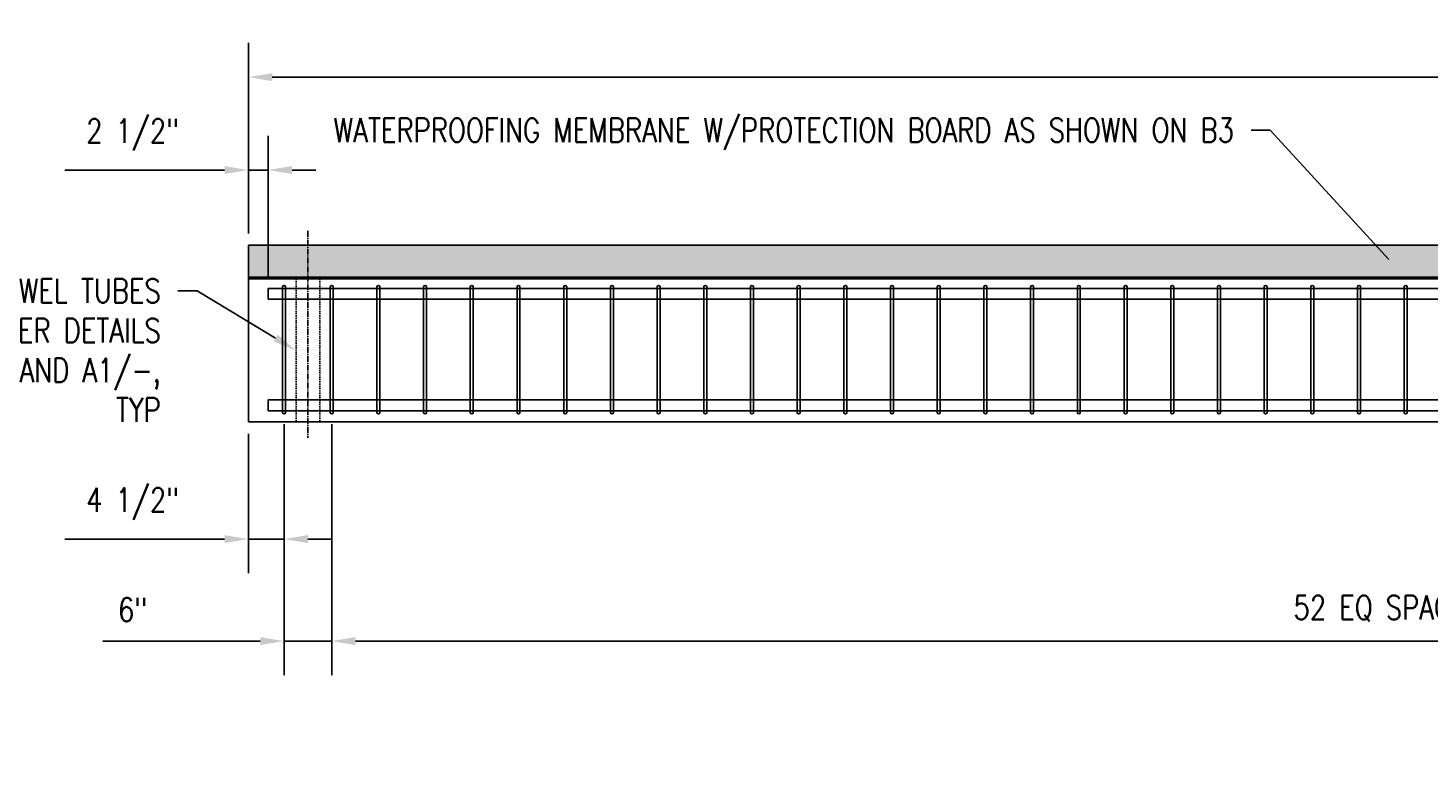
# Model space of a CAD drawing. Header units: inches. Extents: x -1203 to 2708, y -355 to 282.
# Tile 3 of 19: x -42 to 135, y -212 to -119. Entities that reach past the tile are written whole.
import ezdxf
from ezdxf import colors
from ezdxf.entities.mleader import LeaderData, LeaderLine
from ezdxf.math import Vec2, Vec3

# ---------------------------------------------------------------- set-up
doc = ezdxf.new("R2010")
doc.units = ezdxf.units.IN
doc.header["$MEASUREMENT"] = 0
doc.linetypes.add('CENTER2', pattern=[1.125, 0.75, -0.125, 0.125, -0.125])
doc.linetypes.add('HIDDEN2', pattern=[0.1875, 0.125, -0.0625])
for name, color, linetype in [('S-ANNO-CNTR', 1, 'CENTER2'), ('S-ANNO-DIMS', 1, 'Continuous'), ('S-ANNO-SHDE', 8, 'Continuous'), ('S-ROOF-HDLN', 1, 'HIDDEN2'), ('S-SECT-CONC', 3, 'Continuous'), ('S-SECT-RBAR_2', 2, 'Continuous'), ('S-SECT-RBAR_3', 4, 'Continuous')]:
    doc.layers.add(name, color=color, linetype=linetype)
doc.styles.add('Annotative', font='romans.shx', dxfattribs={"width": 0.8, "height": 0.125})
doc.dimstyles.new('Annotative', dxfattribs={"dimscale": 0, "dimtxt": 0.125, "dimasz": 0.125, "dimexe": 0.179688, "dimexo": 0.0625, "dimgap": 0.09, "dimtad": 1, "dimdec": 3, "dimzin": 3, "dimdsep": 46, "dimlunit": 4, "dimtxsty": 'Annotative', "dimcen": 0.09, "dimclrt": 2, "dimazin": 2, "dimtfac": 1, "dimtdec": 3, "dimtmove": 1, "dimatfit": 3, "dimfxl": 1, "dimtfill": 1, "dimfrac": 2, "dimtolj": 1, "dimtzin": 0, "dimarcsym": 0})

# ---------------------------------------------------------------- blocks, each defined once
blk = doc.blocks.new('*D35')
at = {"layer": 'Defpoints', "color": 0, "transparency": 16777216}
for p in [(313.22, -125.63), (-13.78, -146.82, 0.01), (313.22, -146.82, 0.01)]:
    blk.add_point(p, dxfattribs=at)
at = {"layer": 'S-ANNO-DIMS', "color": 0, "lineweight": -2, "transparency": 16777216}
for p, q in [((-13.78, -145.32), (-13.78, -121.32)), ((313.22, -145.32), (313.22, -121.32)), ((-10.78, -125.63), (310.22, -125.63))]:
    blk.add_line(p, q, dxfattribs=at)
at = {"layer": 'S-ANNO-DIMS', "color": 0, "transparency": 16777216}
for points in [[(-10.78, -125.13), (-10.78, -126.13), (-13.78, -125.63)], [(310.22, -125.13), (310.22, -126.13), (313.22, -125.63)]]:
    blk.add_solid(points, dxfattribs=at)
at = {"layer": 'S-ANNO-DIMS', "color": 2, "transparency": 16777216, "insert": (149.72, -121.69), "char_height": 3, "attachment_point": 5, "style": 'Annotative', "bg_fill": 3, "box_fill_scale": 1.25, "bg_fill_color": 256, "bg_fill_true_color": 13158600, "bg_fill_transparency": 0}
blk.add_mtext('\\A1;27\'-3"', dxfattribs=at)
blk = doc.blocks.new('*D32')
at = {"layer": 'Defpoints', "color": 0, "transparency": 16777216}
for p in [(-3.28, -167.89, 0.01), (302.72, -167.89, 0.01), (302.72, -196.71)]:
    blk.add_point(p, dxfattribs=at)
at = {"layer": 'S-ANNO-DIMS', "color": 0, "lineweight": -2, "transparency": 16777216}
for p, q in [((-3.28, -169.39), (-3.28, -201.02)), ((302.72, -169.39), (302.72, -201.02)), ((-0.28, -196.71), (299.72, -196.71))]:
    blk.add_line(p, q, dxfattribs=at)
at = {"layer": 'S-ANNO-DIMS', "color": 0, "transparency": 16777216}
for points in [[(-0.28, -196.21), (-0.28, -197.21), (-3.28, -196.71)], [(299.72, -196.21), (299.72, -197.21), (302.72, -196.71)]]:
    blk.add_solid(points, dxfattribs=at)
at = {"layer": 'S-ANNO-DIMS', "color": 2, "transparency": 16777216, "insert": (149.72, -192.62), "char_height": 3, "attachment_point": 5, "style": 'Annotative', "bg_fill": 3, "box_fill_scale": 1.25, "bg_fill_color": 256, "bg_fill_true_color": 13158600, "bg_fill_transparency": 0}
blk.add_mtext('\\A1;52 EQ SPACING AT 6" MAX ON CENTER', dxfattribs=at)
blk = doc.blocks.new('*D63')
at = {"layer": 'Defpoints', "color": 0, "transparency": 16777216}
for p in [(-13.78, -137.34), (-13.78, -146.82, 0.01), (-11.28, -152.26, 0.01)]:
    blk.add_point(p, dxfattribs=at)
at = {"layer": 'S-ANNO-DIMS', "color": 0, "lineweight": -2, "transparency": 16777216}
for p, q in [((-13.78, -145.32), (-13.78, -133.03)), ((-11.28, -150.76), (-11.28, -133.03)), ((-16.78, -137.34), (-36.92, -137.34)), ((-11.28, -137.34), (-13.78, -137.34)), ((-8.28, -137.34), (-5.28, -137.34))]:
    blk.add_line(p, q, dxfattribs=at)
at = {"layer": 'S-ANNO-DIMS', "color": 0, "transparency": 16777216}
for points in [[(-16.78, -136.84), (-16.78, -137.84), (-13.78, -137.34)], [(-8.28, -136.84), (-8.28, -137.84), (-11.28, -137.34)]]:
    blk.add_solid(points, dxfattribs=at)
at = {"layer": 'S-ANNO-DIMS', "color": 2, "transparency": 16777216, "insert": (-28.36, -132.89), "char_height": 3, "attachment_point": 5, "style": 'Annotative', "bg_fill": 3, "box_fill_scale": 1.25, "bg_fill_color": 256, "bg_fill_true_color": 13158600, "bg_fill_transparency": 0}
blk.add_mtext('\\A1;2 1/2"', dxfattribs=at)
blk = doc.blocks.new('*D66')
at = {"layer": 'Defpoints', "color": 0, "transparency": 16777216}
for p in [(-13.78, -169.07), (-9.28, -167.89, 0.01), (-13.78, -183.86)]:
    blk.add_point(p, dxfattribs=at)
at = {"layer": 'S-ANNO-DIMS', "color": 0, "lineweight": -2, "transparency": 16777216}
for p, q in [((-13.78, -170.57), (-13.78, -188.17)), ((-9.28, -169.39), (-9.28, -188.17)), ((-16.78, -183.86), (-36.92, -183.86)), ((-9.28, -183.86), (-13.78, -183.86)), ((-6.28, -183.86), (-3.28, -183.86))]:
    blk.add_line(p, q, dxfattribs=at)
at = {"layer": 'S-ANNO-DIMS', "color": 0, "transparency": 16777216}
for points in [[(-16.78, -183.36), (-16.78, -184.36), (-13.78, -183.86)], [(-6.28, -183.36), (-6.28, -184.36), (-9.28, -183.86)]]:
    blk.add_solid(points, dxfattribs=at)
at = {"layer": 'S-ANNO-DIMS', "color": 2, "transparency": 16777216, "insert": (-28.36, -179.41), "char_height": 3, "attachment_point": 5, "style": 'Annotative', "bg_fill": 3, "box_fill_scale": 1.25, "bg_fill_color": 256, "bg_fill_true_color": 13158600, "bg_fill_transparency": 0}
blk.add_mtext('\\A1;4 1/2"', dxfattribs=at)
blk = doc.blocks.new('*D65')
at = {"layer": 'Defpoints', "color": 0, "transparency": 16777216}
for p in [(-9.28, -167.89, 0.01), (-3.28, -167.89, 0.01), (-9.28, -196.71)]:
    blk.add_point(p, dxfattribs=at)
at = {"layer": 'S-ANNO-DIMS', "color": 0, "lineweight": -2, "transparency": 16777216}
for p, q in [((-9.28, -169.39), (-9.28, -201.02)), ((-3.28, -169.39), (-3.28, -201.02)), ((-12.28, -196.71), (-32.12, -196.71)), ((-3.28, -196.71), (-9.28, -196.71)), ((-0.28, -196.71), (2.72, -196.71))]:
    blk.add_line(p, q, dxfattribs=at)
at = {"layer": 'S-ANNO-DIMS', "color": 0, "transparency": 16777216}
for points in [[(-12.28, -196.21), (-12.28, -197.21), (-9.28, -196.71)], [(-0.28, -196.21), (-0.28, -197.21), (-3.28, -196.71)]]:
    blk.add_solid(points, dxfattribs=at)
at = {"layer": 'S-ANNO-DIMS', "color": 2, "transparency": 16777216, "insert": (-28.36, -192.76), "char_height": 3, "attachment_point": 5, "style": 'Annotative', "bg_fill": 3, "box_fill_scale": 1.25, "bg_fill_color": 256, "bg_fill_true_color": 13158600, "bg_fill_transparency": 0}
blk.add_mtext('\\A1;6"', dxfattribs=at)

msp = doc.modelspace()

# ---------------------------------------------------------------- linework, layer by layer
at = {"layer": 'S-ROOF-HDLN'}
for p, q in [((-7.77558, -151.07288), (-7.77558, -169.07288)), ((-4.77558, -151.07288), (-4.77558, -169.07288))]:
    msp.add_line(p, q, dxfattribs=at)
at = {"layer": 'S-SECT-CONC'}
for p, q in [((-13.77558, -150.82288), (313.22442, -150.82288)), ((-13.77558, -151.07288), (313.22442, -151.07288))]:
    msp.add_line(p, q, dxfattribs=at)
at = {"layer": 'S-SECT-RBAR_2'}
msp.add_lwpolyline([(-11.27558, -153.63538), (310.72442, -153.63538), (310.72442, -152.26038), (-11.27558, -152.26038)], close=True, dxfattribs=at)
at = {"layer": 'S-SECT-RBAR_3'}
msp.add_lwpolyline([(-9.08808, -152.07288, 1), (-9.46308, -152.07288), (-9.46308, -167.88538, 1), (-9.08808, -167.88538)], format="xyb", close=True, dxfattribs=at)

# ---------------------------------------------------------------- dimensions: what is measured, and where the dimension line sits
at = {"layer": 'S-ANNO-DIMS'}
dim = msp.add_linear_dim(base=(313.22442, -125.63192, -0.00533), p1=(-13.77558, -146.82288), p2=(313.22442, -146.82288), dimstyle='Annotative', override={"dimpost": '\\X'}, dxfattribs=at)
dim.commit()
dim.dimension.update_dxf_attribs({"geometry": '*D35', "text_midpoint": (149.72442, -121.68621, -0.00533)})
dim = msp.add_linear_dim(base=(302.72442, -196.70509, -0.00533), p1=(-3.27558, -167.88538), p2=(302.72442, -167.88538), text='52 EQ SPACING AT 6" MAX ON CENTER', dimstyle='Annotative', override={"dimpost": '\\X'}, dxfattribs=at)
dim.commit()
dim.dimension.update_dxf_attribs({"geometry": '*D32', "text_midpoint": (149.72442, -192.61652, -0.00533)})

# ---------------------------------------------------------------- leaders
ml = msp.add_multileader_mtext('Standard', dxfattribs=at)
ml.set_content('3"%%C DOWEL TUBES\\PPER DETAILS\\PC3/- AND A1/-,\\PTYP', color=2, style='Annotative')
ml.set_leader_properties()
ml.build(insert=Vec2(0, 0))
ml.multileader.update_dxf_attribs({"dogleg_length": 0.1, "arrow_head_size": 3, "scale": 24})
ctx = ml.context
ctx.base_point, ctx.scale, ctx.char_height, ctx.arrow_head_size, ctx.landing_gap_size, ctx.plane_origin = Vec3(-60.11317, -152.56372), 24, 3, 3, 2.16, Vec3(-25.14404, -142.37659)
ctx.text_align_type = 2
notes = []
notes.append((ctx, [(0, (1, 1, 0), (-20.25031, -152.56372), (-1, 0), 2.4, [(1, [(-7.77558, -160.07288)], 0, [])])]))
ctx.mtext.insert, ctx.mtext.alignment, ctx.mtext.flow_direction = Vec3(-24.81031, -151.06372), 3, 5
for ctx, leaders in notes:
    for number, flags, end, landing, length, lines in leaders:
        leader = LeaderData()
        leader.index, (leader.has_last_leader_line, leader.has_dogleg_vector, leader.attachment_direction) = number, flags
        leader.last_leader_point, leader.dogleg_vector, leader.dogleg_length = Vec3(end), Vec3(landing), length
        for number, points, colour, breaks in lines:
            line = LeaderLine()
            line.index, line.vertices, line.color, line.breaks = number, Vec3.list(points), colors.encode_raw_color(colour), breaks
            leader.lines.append(line)
        ctx.leaders.append(leader)

# ---------------------------------------------------------------- next in the draw order: hatches: boundary and pattern name
at = {"layer": 'S-ANNO-SHDE'}
h = msp.add_hatch(dxfattribs=at)
h.set_pattern_fill('AR-CONC', color=256, scale=0.25, style=0)
h.set_pattern_definition([(50, (1.8542, 0), (1.7931505, -0.1568803), [0.1875, -2.0625]), (355, (1.8542, 0), (-0.346878, 1.88048), [0.15, -1.65]), (100.45144, (2.0036, -0.013), (1.446272, 1.7236), [0.1593505, -1.752855]), (46.1842, (1.8542, 0.5), (2.668103, -0.413798), [0.28125, -3.09375]), (96.6356, (2.0765, 0.4655), (2.336655, 2.435297), [0.239026, -2.629284]), (351.1842, (1.8542, 0.5), (2.336655, 2.435297), [0.225, -2.475]), (21, (2.1042, 0.375), (1.4922676, -1.006547), [0.1875, -2.0625]), (326, (2.1042, 0.375), (0.608288, 1.812875), [0.15, -1.65]), (71.45144, (2.2285, 0.2911), (2.100556, 0.806328), [0.15935, -1.752855]), (37.5, (1.8542, 0), (0.0303996, 0.8322346), [0, -1.63, 0, -1.675, 0, -1.65625]), (7.5, (1.8542, 0), (0.6576738, 0.9860293), [0, -0.955, 0, -1.5925, 0, -0.63125]), (327.5, (1.2967, 0), (1.3345561, -0.0563872), [0, -0.625, 0, -1.95, 0, -2.5875]), (317.5, (1.0467, 0), (1.4579654, 0.2502625), [0, -0.8125, 0, -1.295, 0, -1.8375])])
h.paths.add_polyline_path([(313.22442, -146.82288), (-13.77558, -146.82288), (-13.77558, -150.82288), (313.22442, -150.82288)])

# ---------------------------------------------------------------- next in the draw order: linework, layer by layer
at = {"layer": 'S-ANNO-CNTR'}
msp.add_line((-6.27558, -145.00066), (-6.27558, -171.07288), dxfattribs=at)
at = {"layer": 'S-SECT-CONC'}
for p, q in [((-13.77558, -169.07288), (-13.77558, -146.82288)), ((-13.77558, -146.82288), (313.22442, -146.82288)), ((-13.77558, -169.07288), (313.22442, -169.07288))]:
    msp.add_line(p, q, dxfattribs=at)
at = {"layer": 'S-SECT-RBAR_2'}
msp.add_lwpolyline([(310.72442, -166.32288), (-11.27558, -166.32288), (-11.27558, -167.69788), (310.72442, -167.69788)], close=True, dxfattribs=at)
at = {"layer": 'S-SECT-RBAR_3'}
for points in [[(-3.08808, -152.07288, 1), (-3.46308, -152.07288), (-3.46308, -167.88538, 1), (-3.08808, -167.88538)], [(2.79653, -152.07288, 1), (2.42153, -152.07288), (2.42153, -167.88538, 1), (2.79653, -167.88538)], [(8.68115, -152.07288, 1), (8.30615, -152.07288), (8.30615, -167.88538, 1), (8.68115, -167.88538)], [(14.56576, -152.07288, 1), (14.19076, -152.07288), (14.19076, -167.88538, 1), (14.56576, -167.88538)], [(20.45038, -152.07288, 1), (20.07538, -152.07288), (20.07538, -167.88538, 1), (20.45038, -167.88538)], [(26.33499, -152.07288, 1), (25.95999, -152.07288), (25.95999, -167.88538, 1), (26.33499, -167.88538)], [(32.21961, -152.07288, 1), (31.84461, -152.07288), (31.84461, -167.88538, 1), (32.21961, -167.88538)], [(38.10423, -152.07288, 1), (37.72923, -152.07288), (37.72923, -167.88538, 1), (38.10423, -167.88538)], [(43.98884, -152.07288, 1), (43.61384, -152.07288), (43.61384, -167.88538, 1), (43.98884, -167.88538)], [(49.87346, -152.07288, 1), (49.49846, -152.07288), (49.49846, -167.88538, 1), (49.87346, -167.88538)], [(55.75807, -152.07288, 1), (55.38307, -152.07288), (55.38307, -167.88538, 1), (55.75807, -167.88538)], [(61.64269, -152.07288, 1), (61.26769, -152.07288), (61.26769, -167.88538, 1), (61.64269, -167.88538)], [(67.5273, -152.07288, 1), (67.1523, -152.07288), (67.1523, -167.88538, 1), (67.5273, -167.88538)], [(73.41192, -152.07288, 1), (73.03692, -152.07288), (73.03692, -167.88538, 1), (73.41192, -167.88538)], [(79.29653, -152.07288, 1), (78.92153, -152.07288), (78.92153, -167.88538, 1), (79.29653, -167.88538)], [(85.18115, -152.07288, 1), (84.80615, -152.07288), (84.80615, -167.88538, 1), (85.18115, -167.88538)], [(91.06576, -152.07288, 1), (90.69076, -152.07288), (90.69076, -167.88538, 1), (91.06576, -167.88538)], [(96.95038, -152.07288, 1), (96.57538, -152.07288), (96.57538, -167.88538, 1), (96.95038, -167.88538)], [(102.83499, -152.07288, 1), (102.45999, -152.07288), (102.45999, -167.88538, 1), (102.83499, -167.88538)], [(108.71961, -152.07288, 1), (108.34461, -152.07288), (108.34461, -167.88538, 1), (108.71961, -167.88538)], [(114.60423, -152.07288, 1), (114.22923, -152.07288), (114.22923, -167.88538, 1), (114.60423, -167.88538)], [(120.48884, -152.07288, 1), (120.11384, -152.07288), (120.11384, -167.88538, 1), (120.48884, -167.88538)], [(126.37346, -152.07288, 1), (125.99846, -152.07288), (125.99846, -167.88538, 1), (126.37346, -167.88538)], [(132.25807, -152.07288, 1), (131.88307, -152.07288), (131.88307, -167.88538, 1), (132.25807, -167.88538)]]:
    msp.add_lwpolyline(points, format="xyb", close=True, dxfattribs=at)

# ---------------------------------------------------------------- next in the draw order: leaders
at = {"layer": 'S-ANNO-DIMS'}
ml = msp.add_multileader_mtext('Standard', dxfattribs=at)
ml.set_content('WATERPROOFING MEMBRANE W/PROTECTION BOARD AS SHOWN ON B3', color=2, style='Annotative')
ml.set_leader_properties()
ml.build(insert=Vec2(0, 0))
ml.multileader.update_dxf_attribs({"dogleg_length": 0.1, "arrow_head_size": 3, "scale": 24})
ctx = ml.context
ctx.base_point, ctx.scale, ctx.char_height, ctx.arrow_head_size, ctx.landing_gap_size, ctx.plane_origin = Vec3(58.20674, -132.31218, -0.00533), 24, 3, 3, 2.16, Vec3(134.04148, -140.81918, -0.00533)
ctx.text_align_type = 2
notes = []
notes.append((ctx, [(0, (1, 1, 0), (114.98388, -132.31218, -0.00533), (-1, 0), 2.4, [(0, [(131.95649, -150.82288, -0.00533)], 0, [])])]))
ctx.mtext.insert, ctx.mtext.width, ctx.mtext.alignment, ctx.mtext.flow_direction = Vec3(110.42388, -130.81218, -0.00533), 54.7352193, 3, 5
ml = msp.add_multileader_mtext('Standard', dxfattribs=at)
ml.set_content('WATERPROOFING MEMBRANE W/PROTECTION BOARD', color=2, style='Annotative')
ml.set_leader_properties()
ml.build(insert=Vec2(0, 0))
ml.multileader.update_dxf_attribs({"dogleg_length": 0.1, "arrow_head_size": 4.32, "scale": 24})
ctx = ml.context
ctx.base_point, ctx.scale, ctx.char_height, ctx.arrow_head_size, ctx.landing_gap_size, ctx.plane_origin = Vec3(389.92749, -135.96986), 24, 3, 4.32, 2.16, Vec3(428.99211, -141.08213)
ctx.text_align_type = 2
notes.append((ctx, [(0, (1, 1, 0), (424.99035, -135.96986), (-1, 0), 2.4, [(0, [(433.73267, -150.82288)], 0, [])])]))
ctx.mtext.insert, ctx.mtext.width, ctx.mtext.alignment, ctx.mtext.flow_direction = Vec3(420.43035, -134.46986), 27.3676096, 3, 5
for ctx, leaders in notes:
    for number, flags, end, landing, length, lines in leaders:
        leader = LeaderData()
        leader.index, (leader.has_last_leader_line, leader.has_dogleg_vector, leader.attachment_direction) = number, flags
        leader.last_leader_point, leader.dogleg_vector, leader.dogleg_length = Vec3(end), Vec3(landing), length
        for number, points, colour, breaks in lines:
            line = LeaderLine()
            line.index, line.vertices, line.color, line.breaks = number, Vec3.list(points), colors.encode_raw_color(colour), breaks
            leader.lines.append(line)
        ctx.leaders.append(leader)

# ---------------------------------------------------------------- next in the draw order: dimensions: what is measured, and where the dimension line sits
for base, p1, p2, picture, middle in [((-13.77558, -137.34042, -0.00533), (-11.27558, -152.26038), (-13.77558, -146.82288), '*D63', (-28.35839, -137.34042, -0.00533)), ((-13.77558, -183.85853, -0.00533), (-9.27558, -167.88538), (-13.77558, -169.07288, -0.00533), '*D66', (-28.35839, -183.85853, -0.00533))]:
    dim = msp.add_linear_dim(base=base, p1=p1, p2=p2, angle=180, dimstyle='Annotative', override={"dimpost": '\\X', "dimtmove": 0}, dxfattribs=at)
    dim.commit()
    dim.dimension.update_dxf_attribs({"geometry": picture, "text_midpoint": middle, "dimtype": 160})

# ---------------------------------------------------------------- next in the draw order: dimensions: what is measured, and where the dimension line sits
dim = msp.add_linear_dim(base=(-9.27558, -196.70509, -0.00533), p1=(-3.27558, -167.88538), p2=(-9.27558, -167.88538), angle=180, dimstyle='Annotative', override={"dimpost": '\\X', "dimtmove": 0}, dxfattribs=at)
dim.commit()
dim.dimension.update_dxf_attribs({"geometry": '*D65', "text_midpoint": (-28.35839, -196.70509, -0.00533), "dimtype": 160})

doc.saveas('drawing.dxf')
